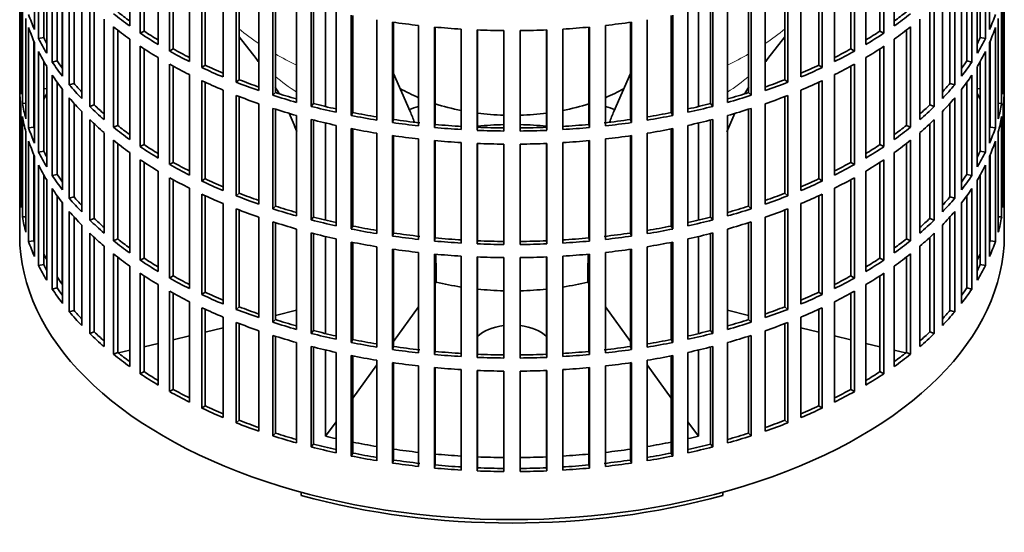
# Model space of a CAD drawing. Header units: millimetres. Extents: x 160 to 756, y -1232 to 1417.
# Tile 2 of 16: x 567 to 751, y -1217 to -1121. Entities that reach past the tile are written whole.
import ezdxf

# ---------------------------------------------------------------- set-up
doc = ezdxf.new("R2010")
doc.units = ezdxf.units.MM
for name, color, linetype in [('M5X8_UNI7687', 7, 'Continuous'), ('VSI134_FILTRO_A', 7, 'Continuous'), ('VSI134_GIUNTO_8×', 7, 'Continuous'), ('VSI134_SUPPORTO_', 7, 'Continuous')]:
    doc.layers.add(name, color=color, linetype=linetype)

# ---------------------------------------------------------------- blocks, each defined once
blk = doc.blocks.new('SE4')
at = {"layer": 'M5X8_UNI7687', "color": 7, "linetype": 'Continuous', "lineweight": 35}
for p, q in [((571.66, -1134.27), (571.11, -1134.17)), ((746.12, -1134.17), (745.57, -1134.27))]:
    blk.add_line(p, q, dxfattribs=at)
blk.add_arc((577.99, -1140.66), 10, 149.5344, 150.749, dxfattribs=at)
blk.add_ellipse((569.82, -1138.94), major_axis=(1.01, 4.83), ratio=0.279258, start_param=0.911533, end_param=0.977038, dxfattribs=at)
at = {"layer": 'VSI134_FILTRO_A', "color": 7, "linetype": 'Continuous', "lineweight": 35}
for p, q in [((566.62, -997.57), (566.62, -1161.68)), ((750.62, -1161.68), (750.62, -997.57)), ((587.18, -1103.71), (587.18, -1122.48)), ((730.06, -1103.71), (730.06, -1122.48)), ((569.37, -1104.37), (569.37, -1123.15)), ((589.12, -1105.04), (589.12, -1123.82)), ((589.86, -1105.53), (589.86, -1123.43)), ((727.37, -1105.53), (727.37, -1123.43)), ((728.11, -1105.04), (728.11, -1123.82)), ((747.86, -1104.37), (747.86, -1123.15)), ((570.16, -1106.06), (570.16, -1124.84)), ((592.5, -1107.17), (592.5, -1125.95)), ((724.73, -1107.17), (724.73, -1125.95)), ((747.08, -1106.06), (747.08, -1124.84)), ((571.11, -1107.86), (571.11, -1124.66)), ((571.66, -1108.81), (571.66, -1127.59)), ((594.64, -1108.41), (594.64, -1127.19)), ((595.32, -1108.78), (595.32, -1126.76)), ((721.92, -1108.78), (721.92, -1126.76)), ((722.59, -1108.41), (722.59, -1127.19)), ((745.57, -1108.81), (745.57, -1127.59)), ((746.12, -1107.86), (746.12, -1124.66)), ((572.69, -1110.45), (572.69, -1129.23)), ((598.33, -1110.36), (598.33, -1129.14)), ((718.9, -1110.36), (718.9, -1129.14)), ((744.54, -1110.45), (744.54, -1129.23)), ((573.62, -1111.79), (573.62, -1129.01)), ((574.61, -1113.12), (574.61, -1131.9)), ((600.65, -1111.48), (600.65, -1130.26)), ((601.26, -1111.77), (601.26, -1129.8)), ((715.98, -1111.77), (715.98, -1129.8)), ((716.59, -1111.48), (716.59, -1130.26)), ((742.63, -1113.12), (742.63, -1131.9)), ((743.61, -1111.79), (743.61, -1129.01)), ((566.63, -1113.57), (566.63, -1132.35)), ((575.89, -1114.7), (575.89, -1133.48)), ((604.61, -1113.24), (604.61, -1132.02)), ((607.09, -1114.24), (607.09, -1133.02)), ((607.63, -1114.45), (607.63, -1132.53)), ((709.6, -1114.45), (709.6, -1132.53)), ((710.14, -1114.24), (710.14, -1133.02)), ((712.62, -1113.24), (712.62, -1132.02)), ((741.35, -1114.7), (741.35, -1133.48)), ((750.6, -1113.57), (750.6, -1132.35)), ((566.85, -1116.45), (566.85, -1135.23)), ((576.77, -1115.73), (576.77, -1133.22)), ((611.31, -1115.79), (611.31, -1134.57)), ((613.93, -1116.67), (613.93, -1135.45)), ((614.4, -1116.81), (614.4, -1134.93)), ((702.84, -1116.81), (702.84, -1134.93)), ((703.3, -1116.67), (703.3, -1135.45)), ((705.92, -1115.79), (705.92, -1134.57)), ((740.46, -1115.73), (740.46, -1133.22)), ((750.39, -1116.45), (750.39, -1135.23)), ((567.11, -1118.19), (567.11, -1136.97)), ((578.2, -1117.26), (578.2, -1136.04)), ((618.37, -1118), (618.37, -1136.78)), ((698.86, -1118), (698.86, -1136.78)), ((739.04, -1117.26), (739.04, -1136.04)), ((750.12, -1118.19), (750.12, -1136.97)), ((579.71, -1118.78), (579.71, -1137.56)), ((580.55, -1119.57), (580.55, -1137.25)), ((621.11, -1118.74), (621.11, -1137.52)), ((621.5, -1118.84), (621.5, -1136.99)), ((625.73, -1119.84), (625.73, -1138.62)), ((628.58, -1120.44), (628.58, -1139.22)), ((628.88, -1120.5), (628.88, -1138.67)), ((688.35, -1120.5), (688.35, -1138.67)), ((688.66, -1120.44), (688.66, -1139.22)), ((691.5, -1119.84), (691.5, -1138.62)), ((695.74, -1118.84), (695.74, -1136.99)), ((696.12, -1118.74), (696.12, -1137.52)), ((736.68, -1119.57), (736.68, -1137.25)), ((737.52, -1118.78), (737.52, -1137.56)), ((567.76, -1121.06), (567.76, -1139.84)), ((582.4, -1121.21), (582.4, -1139.99)), ((633.35, -1121.31), (633.35, -1140.09)), ((636.27, -1121.76), (636.27, -1140.54)), ((636.49, -1121.79), (636.49, -1139.98)), ((641.15, -1122.39), (641.15, -1141.17)), ((676.08, -1122.39), (676.08, -1141.17)), ((680.75, -1121.79), (680.75, -1139.98)), ((680.96, -1121.76), (680.96, -1140.54)), ((683.89, -1121.31), (683.89, -1140.09)), ((734.84, -1121.21), (734.84, -1139.99)), ((749.47, -1121.06), (749.47, -1139.84)), ((568.29, -1122.78), (568.29, -1141.56)), ((584.13, -1122.64), (584.13, -1141.42)), ((584.93, -1123.27), (584.93, -1141.07)), ((589.86, -1123.43), (589.12, -1123.82)), ((644.13, -1122.69), (644.13, -1141.47)), ((644.26, -1122.7), (644.26, -1140.9)), ((649.09, -1123.07), (649.09, -1141.85)), ((652.11, -1123.22), (652.11, -1142)), ((652.15, -1123.22), (652.15, -1141.42)), ((657.1, -1123.35), (657.1, -1142.13)), ((660.13, -1123.35), (660.13, -1142.13)), ((665.08, -1123.22), (665.08, -1141.42)), ((665.13, -1123.22), (665.13, -1142)), ((668.14, -1123.07), (668.14, -1141.85)), ((672.97, -1122.7), (672.97, -1140.9)), ((673.1, -1122.69), (673.1, -1141.47)), ((727.37, -1123.43), (728.11, -1123.82)), ((732.31, -1123.27), (732.31, -1141.07)), ((733.1, -1122.64), (733.1, -1141.42)), ((748.94, -1122.78), (748.94, -1141.56)), ((569.27, -1125.35), (569.27, -1141.43)), ((569.37, -1125.6), (569.37, -1144.38)), ((571.11, -1124.66), (570.16, -1124.84)), ((587.18, -1124.93), (587.18, -1143.71)), ((730.06, -1124.93), (730.06, -1143.71)), ((746.12, -1124.66), (747.08, -1124.84)), ((747.86, -1125.6), (747.86, -1144.38)), ((747.97, -1125.35), (747.97, -1141.43)), ((570.16, -1127.28), (570.16, -1146.06)), ((589.12, -1126.27), (589.12, -1145.05)), ((589.86, -1126.76), (589.86, -1144.66)), ((595.32, -1126.76), (594.64, -1127.19)), ((721.92, -1126.76), (722.59, -1127.19)), ((727.37, -1126.76), (727.37, -1144.66)), ((728.11, -1126.27), (728.11, -1145.05)), ((747.08, -1127.28), (747.08, -1146.06)), ((571.11, -1129.09), (571.11, -1145.89)), ((573.62, -1129.01), (572.69, -1129.23)), ((592.5, -1128.4), (592.5, -1147.18)), ((594.64, -1129.64), (594.64, -1148.42)), ((722.59, -1129.64), (722.59, -1148.42)), ((724.73, -1128.4), (724.73, -1147.18)), ((743.61, -1129.01), (744.54, -1129.23)), ((746.12, -1129.09), (746.12, -1145.89)), ((571.66, -1130.04), (571.66, -1148.82)), ((595.32, -1130.01), (595.32, -1147.99)), ((598.33, -1131.59), (598.33, -1150.37)), ((601.26, -1129.8), (600.65, -1130.26)), ((715.98, -1129.8), (716.59, -1130.26)), ((718.9, -1131.59), (718.9, -1150.37)), ((721.92, -1130.01), (721.92, -1147.99)), ((745.57, -1130.04), (745.57, -1148.82)), ((566.85, -1132.34), (566.63, -1132.35)), ((572.69, -1131.68), (572.69, -1150.46)), ((573.62, -1133.02), (573.62, -1150.24)), ((576.77, -1133.22), (575.89, -1133.48)), ((600.65, -1132.71), (600.65, -1151.49)), ((601.26, -1132.99), (601.26, -1151.03)), ((607.63, -1132.53), (607.09, -1133.02)), ((709.6, -1132.53), (710.14, -1133.02)), ((715.98, -1132.99), (715.98, -1151.03)), ((716.59, -1132.71), (716.59, -1151.49)), ((740.46, -1133.22), (741.35, -1133.48)), ((743.61, -1133.02), (743.61, -1150.24)), ((744.54, -1131.68), (744.54, -1150.46)), ((750.39, -1132.34), (750.6, -1132.35)), ((566.63, -1134.8), (566.63, -1153.58)), ((574.61, -1134.35), (574.61, -1153.13)), ((604.61, -1134.47), (604.61, -1153.25)), ((614.4, -1134.93), (613.93, -1135.45)), ((702.84, -1134.93), (703.3, -1135.45)), ((712.62, -1134.47), (712.62, -1153.25)), ((742.63, -1134.35), (742.63, -1153.13)), ((750.6, -1134.8), (750.6, -1153.58)), ((567.76, -1136.92), (567.11, -1136.97)), ((575.89, -1135.93), (575.89, -1154.71)), ((576.77, -1136.96), (576.77, -1154.44)), ((607.09, -1135.47), (607.09, -1154.25)), ((607.63, -1135.68), (607.63, -1153.76)), ((611.31, -1137.02), (611.31, -1155.8)), ((621.5, -1136.99), (621.11, -1137.52)), ((695.74, -1136.99), (696.12, -1137.52)), ((705.92, -1137.02), (705.92, -1155.8)), ((709.6, -1135.68), (709.6, -1153.76)), ((710.14, -1135.47), (710.14, -1154.25)), ((740.46, -1136.96), (740.46, -1154.44)), ((741.35, -1135.93), (741.35, -1154.71)), ((749.47, -1136.92), (750.12, -1136.97)), ((566.85, -1137.68), (566.85, -1156.46)), ((578.2, -1138.49), (578.2, -1157.27)), ((580.55, -1137.25), (579.71, -1137.56)), ((613.93, -1137.9), (613.93, -1156.68)), ((614.4, -1138.04), (614.4, -1156.16)), ((628.88, -1138.67), (628.58, -1139.22)), ((688.35, -1138.67), (688.66, -1139.22)), ((702.84, -1138.04), (702.84, -1156.16)), ((703.3, -1137.9), (703.3, -1156.68)), ((736.68, -1137.25), (737.52, -1137.56)), ((739.04, -1138.49), (739.04, -1157.27)), ((750.39, -1137.68), (750.39, -1156.46)), ((567.11, -1139.42), (567.11, -1158.2)), ((579.71, -1140.01), (579.71, -1158.79)), ((618.37, -1139.23), (618.37, -1158.01)), ((621.11, -1139.97), (621.11, -1158.75)), ((621.5, -1140.07), (621.5, -1158.21)), ((636.49, -1139.98), (636.27, -1140.54)), ((680.75, -1139.98), (680.96, -1140.54)), ((695.74, -1140.07), (695.74, -1158.21)), ((696.12, -1139.97), (696.12, -1158.75)), ((698.86, -1139.23), (698.86, -1158.01)), ((737.52, -1140.01), (737.52, -1158.79)), ((750.12, -1139.42), (750.12, -1158.2)), ((567.76, -1142.29), (567.76, -1161.06)), ((569.27, -1141.43), (568.29, -1141.56)), ((580.55, -1140.8), (580.55, -1158.48)), ((582.4, -1142.44), (582.4, -1161.22)), ((584.93, -1141.07), (584.13, -1141.42)), ((625.73, -1141.07), (625.73, -1159.85)), ((628.58, -1141.67), (628.58, -1160.45)), ((628.88, -1141.73), (628.88, -1159.9)), ((633.35, -1142.54), (633.35, -1161.32)), ((644.26, -1140.9), (644.13, -1141.47)), ((652.15, -1141.42), (652.11, -1142)), ((665.08, -1141.42), (665.13, -1142)), ((672.97, -1140.9), (673.1, -1141.47)), ((683.89, -1142.54), (683.89, -1161.32)), ((688.35, -1141.73), (688.35, -1159.9)), ((688.66, -1141.67), (688.66, -1160.45)), ((691.5, -1141.07), (691.5, -1159.85)), ((732.31, -1141.07), (733.1, -1141.42)), ((734.84, -1142.44), (734.84, -1161.22)), ((736.68, -1140.8), (736.68, -1158.48)), ((747.97, -1141.43), (748.94, -1141.56)), ((749.47, -1142.29), (749.47, -1161.06)), ((568.29, -1144.01), (568.29, -1162.79)), ((584.13, -1143.87), (584.13, -1162.65)), ((636.27, -1142.99), (636.27, -1161.77)), ((636.49, -1143.02), (636.49, -1161.21)), ((641.15, -1143.62), (641.15, -1162.4)), ((644.13, -1143.92), (644.13, -1162.7)), ((644.26, -1143.93), (644.26, -1162.13)), ((649.09, -1144.3), (649.09, -1163.08)), ((652.11, -1144.45), (652.11, -1163.23)), ((652.15, -1144.45), (652.15, -1162.65)), ((665.08, -1144.45), (665.08, -1162.65)), ((665.13, -1144.45), (665.13, -1163.23)), ((668.14, -1144.3), (668.14, -1163.08)), ((672.97, -1143.93), (672.97, -1162.13)), ((673.1, -1143.92), (673.1, -1162.7)), ((676.08, -1143.62), (676.08, -1162.4)), ((680.75, -1143.02), (680.75, -1161.21)), ((680.96, -1142.99), (680.96, -1161.77)), ((733.1, -1143.87), (733.1, -1162.65)), ((748.94, -1144.01), (748.94, -1162.79)), ((571.11, -1145.89), (570.16, -1146.06)), ((584.93, -1144.5), (584.93, -1162.3)), ((587.18, -1146.16), (587.18, -1164.94)), ((589.86, -1144.66), (589.12, -1145.05)), ((657.1, -1144.57), (657.1, -1163.35)), ((660.13, -1144.57), (660.13, -1163.35)), ((727.37, -1144.66), (728.11, -1145.05)), ((730.06, -1146.16), (730.06, -1164.94)), ((732.31, -1144.5), (732.31, -1162.3)), ((746.12, -1145.89), (747.08, -1146.06)), ((569.27, -1146.58), (569.27, -1162.66)), ((569.37, -1146.82), (569.37, -1165.6)), ((589.12, -1147.5), (589.12, -1166.28)), ((589.86, -1147.99), (589.86, -1165.89)), ((595.32, -1147.99), (594.64, -1148.42)), ((721.92, -1147.99), (722.59, -1148.42)), ((727.37, -1147.99), (727.37, -1165.89)), ((728.11, -1147.5), (728.11, -1166.28)), ((747.86, -1146.82), (747.86, -1165.6)), ((747.97, -1146.58), (747.97, -1162.66)), ((570.16, -1148.51), (570.16, -1167.29)), ((592.5, -1149.63), (592.5, -1168.41)), ((724.73, -1149.63), (724.73, -1168.41)), ((747.08, -1148.51), (747.08, -1167.29)), ((571.11, -1150.32), (571.11, -1167.12)), ((571.66, -1151.27), (571.66, -1170.05)), ((573.62, -1150.24), (572.69, -1150.46)), ((594.64, -1150.87), (594.64, -1169.65)), ((595.32, -1151.24), (595.32, -1169.22)), ((601.26, -1151.03), (600.65, -1151.49)), ((715.98, -1151.03), (716.59, -1151.49)), ((721.92, -1151.24), (721.92, -1169.22)), ((722.59, -1150.87), (722.59, -1169.65)), ((743.61, -1150.24), (744.54, -1150.46)), ((745.57, -1151.27), (745.57, -1170.05)), ((746.12, -1150.32), (746.12, -1167.12)), ((566.85, -1153.57), (566.63, -1153.58)), ((572.69, -1152.91), (572.69, -1171.69)), ((598.33, -1152.82), (598.33, -1171.6)), ((718.9, -1152.82), (718.9, -1171.6)), ((744.54, -1152.91), (744.54, -1171.69)), ((750.39, -1153.57), (750.6, -1153.58)), ((573.62, -1154.25), (573.62, -1171.47)), ((576.77, -1154.44), (575.89, -1154.71)), ((600.65, -1153.94), (600.65, -1172.72)), ((601.26, -1154.22), (601.26, -1172.26)), ((607.63, -1153.76), (607.09, -1154.25)), ((709.6, -1153.76), (710.14, -1154.25)), ((715.98, -1154.22), (715.98, -1172.26)), ((716.59, -1153.94), (716.59, -1172.72)), ((740.46, -1154.44), (741.35, -1154.71)), ((743.61, -1154.25), (743.61, -1171.47)), ((574.61, -1155.58), (574.61, -1174.36)), ((575.89, -1157.16), (575.89, -1175.94)), ((604.61, -1155.7), (604.61, -1174.48)), ((607.09, -1156.7), (607.09, -1175.48)), ((607.63, -1156.91), (607.63, -1174.99)), ((614.4, -1156.16), (613.93, -1156.68)), ((702.84, -1156.16), (703.3, -1156.68)), ((709.6, -1156.91), (709.6, -1174.99)), ((710.14, -1156.7), (710.14, -1175.48)), ((712.62, -1155.7), (712.62, -1174.48)), ((741.35, -1157.16), (741.35, -1175.94)), ((742.63, -1155.58), (742.63, -1174.36)), ((567.76, -1158.15), (567.11, -1158.2)), ((576.77, -1158.19), (576.77, -1175.67)), ((580.55, -1158.48), (579.71, -1158.79)), ((611.31, -1158.25), (611.31, -1177.03)), ((613.93, -1159.13), (613.93, -1177.9)), ((621.5, -1158.21), (621.11, -1158.75)), ((695.74, -1158.21), (696.12, -1158.75)), ((703.3, -1159.13), (703.3, -1177.9)), ((705.92, -1158.25), (705.92, -1177.03)), ((736.68, -1158.48), (737.52, -1158.79)), ((740.46, -1158.19), (740.46, -1175.67)), ((749.47, -1158.15), (750.12, -1158.2)), ((578.2, -1159.72), (578.2, -1178.5)), ((614.4, -1159.27), (614.4, -1177.39)), ((618.37, -1160.46), (618.37, -1179.24)), ((628.88, -1159.9), (628.58, -1160.45)), ((688.35, -1159.9), (688.66, -1160.45)), ((698.86, -1160.46), (698.86, -1179.24)), ((702.84, -1159.27), (702.84, -1177.39)), ((739.04, -1159.72), (739.04, -1178.5)), ((569.27, -1162.66), (568.29, -1162.79)), ((579.71, -1161.24), (579.71, -1180.01)), ((580.55, -1162.03), (580.55, -1179.7)), ((584.93, -1162.3), (584.13, -1162.65)), ((621.11, -1161.2), (621.11, -1179.98)), ((621.5, -1161.3), (621.5, -1179.44)), ((625.73, -1162.3), (625.73, -1181.08)), ((636.49, -1161.21), (636.27, -1161.77)), ((644.26, -1162.13), (644.13, -1162.7)), ((652.15, -1162.65), (652.11, -1163.23)), ((665.08, -1162.65), (665.13, -1163.23)), ((672.97, -1162.13), (673.1, -1162.7)), ((680.75, -1161.21), (680.96, -1161.77)), ((691.5, -1162.3), (691.5, -1181.08)), ((695.74, -1161.3), (695.74, -1179.44)), ((696.12, -1161.2), (696.12, -1179.98)), ((732.31, -1162.3), (733.1, -1162.65)), ((736.68, -1162.03), (736.68, -1179.7)), ((737.52, -1161.24), (737.52, -1180.01)), ((747.97, -1162.66), (748.94, -1162.79)), ((582.4, -1163.67), (582.4, -1182.45)), ((628.58, -1162.9), (628.58, -1181.68)), ((628.88, -1162.96), (628.88, -1181.13)), ((633.35, -1163.77), (633.35, -1182.55)), ((636.27, -1164.22), (636.27, -1183)), ((636.49, -1164.25), (636.49, -1182.44)), ((680.75, -1164.25), (680.75, -1182.44)), ((680.96, -1164.22), (680.96, -1183)), ((683.89, -1163.77), (683.89, -1182.55)), ((688.35, -1162.96), (688.35, -1181.13)), ((688.66, -1162.9), (688.66, -1181.68)), ((734.84, -1163.67), (734.84, -1182.45)), ((584.13, -1165.1), (584.13, -1183.88)), ((584.93, -1165.72), (584.93, -1183.53)), ((589.86, -1165.89), (589.12, -1166.28)), ((641.15, -1164.85), (641.15, -1183.62)), ((644.13, -1165.15), (644.13, -1183.93)), ((644.26, -1165.16), (644.26, -1183.36)), ((649.09, -1165.53), (649.09, -1184.3)), ((652.11, -1165.68), (652.11, -1184.46)), ((652.15, -1165.68), (652.15, -1183.88)), ((657.1, -1165.8), (657.1, -1184.58)), ((660.13, -1165.8), (660.13, -1184.58)), ((665.08, -1165.68), (665.08, -1183.88)), ((665.13, -1165.68), (665.13, -1184.46)), ((668.14, -1165.53), (668.14, -1184.3)), ((672.97, -1165.16), (672.97, -1183.36)), ((673.1, -1165.15), (673.1, -1183.93)), ((676.08, -1164.85), (676.08, -1183.62)), ((727.37, -1165.89), (728.11, -1166.28)), ((732.31, -1165.72), (732.31, -1183.53)), ((733.1, -1165.1), (733.1, -1183.88)), ((571.11, -1167.12), (570.16, -1167.29)), ((587.18, -1167.39), (587.18, -1186.17)), ((730.06, -1167.39), (730.06, -1186.17)), ((746.12, -1167.12), (747.08, -1167.29)), ((589.12, -1168.73), (589.12, -1187.51)), ((589.86, -1169.22), (589.86, -1187.12)), ((595.32, -1169.22), (594.64, -1169.65)), ((721.92, -1169.22), (722.59, -1169.65)), ((727.37, -1169.22), (727.37, -1187.12)), ((728.11, -1168.73), (728.11, -1187.51)), ((573.62, -1171.47), (572.69, -1171.69)), ((592.5, -1170.86), (592.5, -1189.64)), ((724.73, -1170.86), (724.73, -1189.64)), ((743.61, -1171.47), (744.54, -1171.69)), ((594.64, -1172.1), (594.64, -1190.87)), ((595.32, -1172.47), (595.32, -1190.45)), ((601.26, -1172.26), (600.65, -1172.72)), ((715.98, -1172.26), (716.59, -1172.72)), ((721.92, -1172.47), (721.92, -1190.45)), ((722.59, -1172.1), (722.59, -1190.87)), ((576.77, -1175.67), (575.89, -1175.94)), ((598.33, -1174.05), (598.33, -1192.83)), ((600.65, -1175.17), (600.65, -1193.95)), ((601.26, -1175.45), (601.26, -1193.49)), ((607.63, -1174.99), (607.09, -1175.48)), ((709.6, -1174.99), (710.14, -1175.48)), ((715.98, -1175.45), (715.98, -1193.49)), ((716.59, -1175.17), (716.59, -1193.95)), ((718.9, -1174.05), (718.9, -1192.83)), ((740.46, -1175.67), (741.35, -1175.94)), ((604.61, -1176.93), (604.61, -1195.71)), ((614.4, -1177.39), (613.93, -1177.9)), ((702.84, -1177.39), (703.3, -1177.9)), ((712.62, -1176.93), (712.62, -1195.71)), ((607.09, -1177.93), (607.09, -1196.71)), ((607.63, -1178.14), (607.63, -1196.22)), ((709.6, -1178.14), (709.6, -1196.22)), ((710.14, -1177.93), (710.14, -1196.71)), ((580.55, -1179.7), (579.71, -1180.01)), ((611.31, -1179.48), (611.31, -1198.26)), ((613.93, -1180.35), (613.93, -1199.13)), ((614.4, -1180.5), (614.4, -1198.62)), ((621.5, -1179.44), (621.11, -1179.98)), ((628.88, -1181.13), (628.58, -1181.68)), ((688.35, -1181.13), (688.66, -1181.68)), ((695.74, -1179.44), (696.12, -1179.98)), ((702.84, -1180.5), (702.84, -1198.62)), ((703.3, -1180.35), (703.3, -1199.13)), ((705.92, -1179.48), (705.92, -1198.26)), ((736.68, -1179.7), (737.52, -1180.01)), ((618.37, -1181.69), (618.37, -1200.47)), ((621.11, -1182.43), (621.11, -1201.21)), ((621.5, -1182.52), (621.5, -1200.67)), ((636.49, -1182.44), (636.27, -1183)), ((680.75, -1182.44), (680.96, -1183)), ((695.74, -1182.52), (695.74, -1200.67)), ((696.12, -1182.43), (696.12, -1201.21)), ((698.86, -1181.69), (698.86, -1200.47)), ((584.93, -1183.53), (584.13, -1183.88)), ((625.73, -1183.53), (625.73, -1202.31)), ((628.58, -1184.13), (628.58, -1202.91)), ((628.88, -1184.19), (628.88, -1202.36)), ((644.26, -1183.36), (644.13, -1183.93)), ((652.15, -1183.88), (652.11, -1184.46)), ((665.08, -1183.88), (665.13, -1184.46)), ((672.97, -1183.36), (673.1, -1183.93)), ((688.35, -1184.19), (688.35, -1202.36)), ((688.66, -1184.13), (688.66, -1202.91)), ((691.5, -1183.53), (691.5, -1202.31)), ((732.31, -1183.53), (733.1, -1183.88)), ((633.35, -1185), (633.35, -1203.78)), ((636.27, -1185.45), (636.27, -1204.23)), ((636.49, -1185.48), (636.49, -1203.66)), ((641.15, -1186.07), (641.15, -1204.85)), ((644.13, -1186.38), (644.13, -1205.16)), ((644.26, -1186.39), (644.26, -1204.58)), ((649.09, -1186.75), (649.09, -1205.53)), ((668.14, -1186.75), (668.14, -1205.53)), ((672.97, -1186.39), (672.97, -1204.58)), ((673.1, -1186.38), (673.1, -1205.16)), ((676.08, -1186.07), (676.08, -1204.85)), ((680.75, -1185.48), (680.75, -1203.66)), ((680.96, -1185.45), (680.96, -1204.23)), ((683.89, -1185), (683.89, -1203.78)), ((589.86, -1187.12), (589.12, -1187.51)), ((652.11, -1186.91), (652.11, -1205.69)), ((652.15, -1186.91), (652.15, -1205.11)), ((657.1, -1187.03), (657.1, -1205.81)), ((660.13, -1187.03), (660.13, -1205.81)), ((665.08, -1186.91), (665.08, -1205.11)), ((665.13, -1186.91), (665.13, -1205.69)), ((727.37, -1187.12), (728.11, -1187.51)), ((595.32, -1190.45), (594.64, -1190.87)), ((721.92, -1190.45), (722.59, -1190.87)), ((601.26, -1193.49), (600.65, -1193.95)), ((715.98, -1193.49), (716.59, -1193.95)), ((607.63, -1196.22), (607.09, -1196.71)), ((709.6, -1196.22), (710.14, -1196.71)), ((614.4, -1198.62), (613.93, -1199.13)), ((702.84, -1198.62), (703.3, -1199.13)), ((621.5, -1200.67), (621.11, -1201.21)), ((695.74, -1200.67), (696.12, -1201.21)), ((628.88, -1202.36), (628.58, -1202.91)), ((688.35, -1202.36), (688.66, -1202.91)), ((636.49, -1203.66), (636.27, -1204.23)), ((644.26, -1204.58), (644.13, -1205.16)), ((652.15, -1205.11), (652.11, -1205.69)), ((665.08, -1205.11), (665.13, -1205.69)), ((672.97, -1204.58), (673.1, -1205.16)), ((680.75, -1203.66), (680.96, -1204.23))]:
    blk.add_line(p, q, dxfattribs=at)
for centre, major_axis, start_param, end_param in [((658.62, -1110.25), (-92, 0), 0.190989, 0.245343), ((658.62, -1089.02), (-92, 0), 0.627321, 0.681676), ((658.62, -1089.02), (-91, 0), 0.627022, 0.668018), ((658.62, -1089.02), (91, 0), -0.668018, -0.627022), ((658.62, -1089.02), (92, 0), -0.681676, -0.627321), ((658.62, -1110.25), (92, 0), -0.245343, -0.190989), ((658.62, -1070.24), (-92, 0), 1.325453, 1.379807), ((658.62, -1070.24), (92, 0), -1.379807, -1.325453), ((658.62, -1112.69), (-92, 0), 0.190989, 0.245343), ((658.62, -1091.47), (-92, 0), 0.627321, 0.681676), ((658.62, -1089.02), (-92, 0), 0.714588, 0.768942), ((658.62, -1089.02), (-91, 0), 0.714289, 0.757518), ((658.62, -1070.24), (-92, 0), 1.412719, 1.467074), ((658.62, -1070.24), (-92, 0), 1.499986, 1.55434), ((658.62, -1070.24), (92, 0), 4.728845, 4.783199), ((658.62, -1070.24), (92, 0), -1.467074, -1.412719), ((658.62, -1089.02), (91, 0), -0.757518, -0.714289), ((658.62, -1089.02), (92, 0), -0.768942, -0.714588), ((658.62, -1091.47), (92, 0), -0.681676, -0.627321), ((658.62, -1112.69), (92, 0), -0.245343, -0.190989), ((658.62, -1110.25), (-92, 0), 0.278255, 0.33261), ((658.62, -1110.25), (-91, 0), 0.277957, 0.299174), ((658.62, -1110.25), (91, 0), -0.299174, -0.277957), ((658.62, -1110.25), (92, 0), -0.33261, -0.278255), ((658.62, -1112.69), (-92, 0), 0.278255, 0.33261), ((658.62, -1091.47), (-92, 0), 0.714588, 0.768942), ((658.62, -1089.02), (-92, 0), 0.801854, 0.856209), ((658.62, -1089.02), (-91, 0), 0.801555, 0.846635), ((658.62, -1089.02), (91, 0), -0.846635, -0.801555), ((658.62, -1089.02), (92, 0), -0.856209, -0.801854), ((658.62, -1091.47), (92, 0), -0.768942, -0.714588), ((658.62, -1112.69), (92, 0), -0.33261, -0.278255), ((658.62, -1110.25), (-92, 0), 0.365522, 0.419876), ((658.62, -1110.25), (-91, 0), 0.365223, 0.394539), ((658.62, -1091.47), (-92, 0), 0.801854, 0.856209), ((658.62, -1091.47), (92, 0), -0.856209, -0.801854), ((658.62, -1110.25), (91, 0), -0.394539, -0.365223), ((658.62, -1110.25), (92, 0), -0.419876, -0.365522), ((658.62, -1089.02), (-92, 0), 0.889121, 0.943475), ((658.62, -1089.02), (-91, 0), 0.888822, 0.935485), ((658.62, -1089.02), (91, 0), -0.935485, -0.888822), ((658.62, -1089.02), (92, 0), -0.943475, -0.889121), ((658.62, -1131.47), (-92, 0), 0.016456, 0.07081), ((658.62, -1112.69), (-92, 0), 0.365522, 0.419876), ((658.62, -1110.25), (-91, 0), 0.45249, 0.486998), ((658.62, -1091.47), (-92, 0), 0.889121, 0.943475), ((658.62, -1089.02), (-92, 0), 0.976387, 1.030742), ((658.62, -1089.02), (-91, 0), 0.976088, 1.024141), ((658.62, -1089.02), (91, 0), -1.024141, -0.976088), ((658.62, -1089.02), (92, 0), -1.030742, -0.976387), ((658.62, -1091.47), (92, 0), -0.943475, -0.889121), ((658.62, -1110.25), (91, 0), -0.486998, -0.45249), ((658.62, -1112.69), (92, 0), -0.419876, -0.365522), ((658.62, -1131.47), (92, 0), 6.212375, 6.266729), ((658.62, -1133.92), (-92, 0), 0.016456, 0.07081), ((658.62, -1110.25), (-92, 0), 0.452788, 0.507143), ((658.62, -1089.02), (-91, 0), 1.063355, 1.112655), ((658.62, -1089.02), (91, 0), -1.112655, -1.063355), ((658.62, -1110.25), (92, 0), -0.507143, -0.452788), ((658.62, -1133.92), (92, 0), 6.212375, 6.266729), ((658.62, -1131.47), (-92, 0), 0.103722, 0.158077), ((658.62, -1112.69), (-92, 0), 0.452788, 0.507143), ((658.62, -1091.47), (-92, 0), 0.976387, 1.030742), ((658.62, -1089.02), (-92, 0), 1.063654, 1.118008), ((658.62, -1089.02), (-91, 0), 1.150621, 1.201065), ((658.62, -1089.02), (91, 0), -1.201065, -1.150621), ((658.62, -1089.02), (92, 0), -1.118008, -1.063654), ((658.62, -1091.47), (92, 0), -1.030742, -0.976387), ((658.62, -1112.69), (92, 0), -0.507143, -0.452788), ((658.62, -1131.47), (92, 0), -0.158077, -0.103722), ((658.62, -1110.25), (-92, 0), 0.540055, 0.594409), ((658.62, -1110.25), (-91, 0), 0.539756, 0.577951), ((658.62, -1091.47), (-92, 0), 1.063654, 1.118008), ((658.62, -1089.02), (-92, 0), 1.15092, 1.205275), ((658.62, -1089.02), (-91, 0), 1.237888, 1.2894), ((658.62, -1089.02), (91, 0), -1.2894, -1.237888), ((658.62, -1089.02), (92, 0), -1.205275, -1.15092), ((658.62, -1091.47), (92, 0), -1.118008, -1.063654), ((658.62, -1110.25), (91, 0), -0.577951, -0.539756), ((658.62, -1110.25), (92, 0), -0.594409, -0.540055), ((658.62, -1133.92), (-92, 0), 0.103722, 0.158077), ((658.62, -1152.7), (-92, 0), -0.245343, -0.240575), ((658.62, -1112.69), (-92, 0), 0.540055, 0.594409), ((658.62, -1091.47), (-92, 0), 1.15092, 1.205275), ((658.62, -1089.02), (-92, 0), 1.238186, 1.292541), ((658.62, -1089.02), (-92, 0), 1.325453, 1.379807), ((658.62, -1089.02), (-91, 0), 1.325154, 1.380106), ((658.62, -1089.02), (91, 0), -1.380106, -1.325154), ((658.62, -1089.02), (92, 0), -1.379807, -1.325453), ((658.62, -1089.02), (92, 0), -1.292541, -1.238186), ((658.62, -1091.47), (92, 0), -1.205275, -1.15092), ((658.62, -1112.69), (92, 0), -0.594409, -0.540055), ((658.62, -1133.92), (92, 0), -0.158077, -0.103722), ((658.62, -1131.47), (-92, 0), 0.190989, 0.245343), ((658.62, -1131.47), (-91, 0), 0.19069, 0.196715), ((658.62, -1110.25), (-92, 0), 0.627321, 0.681676), ((658.62, -1110.25), (-91, 0), 0.627022, 0.668018), ((658.62, -1091.47), (-92, 0), 1.238186, 1.292541), ((658.62, -1089.02), (-92, 0), 1.412719, 1.467074), ((658.62, -1089.02), (-91, 0), 1.412421, 1.467373), ((658.62, -1089.02), (-92, 0), 1.499986, 1.55434), ((658.62, -1089.02), (-91, 0), 1.499687, 1.554639), ((658.62, -1089.02), (91, 0), 4.728546, 4.783498), ((658.62, -1089.02), (92, 0), 4.728845, 4.783199), ((658.62, -1089.02), (91, 0), -1.467373, -1.412421), ((658.62, -1089.02), (92, 0), -1.467074, -1.412719), ((658.62, -1091.47), (92, 0), -1.292541, -1.238186), ((658.62, -1110.25), (91, 0), -0.668018, -0.627022), ((658.62, -1110.25), (92, 0), -0.681676, -0.627321), ((658.62, -1131.47), (92, 0), -0.245343, -0.190989), ((658.62, -1133.92), (-92, 0), 0.190989, 0.245343), ((658.62, -1112.69), (-92, 0), 0.627321, 0.681676), ((658.62, -1091.47), (-92, 0), 1.325453, 1.379807), ((658.62, -1091.47), (-92, 0), 1.412719, 1.467074), ((658.62, -1091.47), (-92, 0), 1.499986, 1.55434), ((658.62, -1091.47), (92, 0), 4.728845, 4.783199), ((658.62, -1091.47), (92, 0), -1.467074, -1.412719), ((658.62, -1091.47), (92, 0), -1.379807, -1.325453), ((658.62, -1112.69), (92, 0), -0.681676, -0.627321), ((658.62, -1133.92), (92, 0), -0.245343, -0.190989), ((658.62, -1131.47), (-92, 0), 0.278255, 0.33261), ((658.62, -1131.47), (-91, 0), 0.277957, 0.299174), ((658.62, -1110.25), (-92, 0), 0.714588, 0.768942), ((658.62, -1110.25), (-91, 0), 0.714289, 0.757518), ((658.62, -1110.25), (91, 0), -0.757518, -0.714289), ((658.62, -1110.25), (92, 0), -0.768942, -0.714588), ((658.62, -1131.47), (91, 0), -0.299174, -0.277957), ((658.62, -1131.47), (92, 0), -0.33261, -0.278255), ((658.62, -1112.69), (-92, 0), 0.714588, 0.768942), ((658.62, -1110.25), (-91, 0), 0.801555, 0.846635), ((658.62, -1110.25), (91, 0), -0.846635, -0.801555), ((658.62, -1112.69), (92, 0), -0.768942, -0.714588), ((658.62, -1133.92), (-92, 0), 0.278255, 0.33261), ((658.62, -1110.25), (-92, 0), 0.801854, 0.856209), ((658.62, -1110.25), (92, 0), -0.856209, -0.801854), ((658.62, -1133.92), (92, 0), -0.33261, -0.278255), ((658.62, -1131.47), (-92, 0), 0.365522, 0.419876), ((658.62, -1131.47), (-91, 0), 0.365223, 0.394539), ((658.62, -1112.69), (-92, 0), 0.801854, 0.856209), ((658.62, -1110.25), (-92, 0), 0.889121, 0.943475), ((658.62, -1110.25), (-91, 0), 0.888822, 0.935485), ((658.62, -1110.25), (91, 0), -0.935485, -0.888822), ((658.62, -1110.25), (92, 0), -0.943475, -0.889121), ((658.62, -1112.69), (92, 0), -0.856209, -0.801854), ((658.62, -1131.47), (91, 0), -0.394539, -0.365223), ((658.62, -1131.47), (92, 0), -0.419876, -0.365522), ((658.62, -1152.7), (-92, 0), 0.016456, 0.07081), ((658.62, -1133.92), (-92, 0), 0.365522, 0.419876), ((658.62, -1133.92), (92, 0), -0.419876, -0.365522), ((658.62, -1152.7), (92, 0), 6.212375, 6.266729), ((658.62, -1131.47), (-92, 0), 0.452788, 0.507143), ((658.62, -1131.47), (-91, 0), 0.45249, 0.486998), ((658.62, -1112.69), (-92, 0), 0.889121, 0.943475), ((658.62, -1110.25), (-92, 0), 0.976387, 1.030742), ((658.62, -1110.25), (-91, 0), 0.976088, 1.024141), ((658.62, -1110.25), (91, 0), -1.024141, -0.976088), ((658.62, -1110.25), (92, 0), -1.030742, -0.976387), ((658.62, -1112.69), (92, 0), -0.943475, -0.889121), ((658.62, -1131.47), (91, 0), -0.486998, -0.45249), ((658.62, -1131.47), (92, 0), -0.507143, -0.452788), ((658.62, -1133.92), (-92, 0), 0.452788, 0.507143), ((658.62, -1112.69), (-92, 0), 0.976387, 1.030742), ((658.62, -1110.25), (-92, 0), 1.063654, 1.118008), ((658.62, -1110.25), (-91, 0), 1.063355, 1.112655), ((658.62, -1110.25), (91, 0), -1.112655, -1.063355), ((658.62, -1110.25), (92, 0), -1.118008, -1.063654), ((658.62, -1112.69), (92, 0), -1.030742, -0.976387), ((658.62, -1133.92), (92, 0), -0.507143, -0.452788), ((658.62, -1152.7), (-92, 0), 0.103722, 0.158077), ((658.62, -1131.47), (-92, 0), 0.540055, 0.594409), ((658.62, -1131.47), (-91, 0), 0.539756, 0.577951), ((658.62, -1112.69), (-92, 0), 1.063654, 1.118008), ((658.62, -1110.25), (-92, 0), 1.15092, 1.205275), ((658.62, -1110.25), (-91, 0), 1.150621, 1.201065), ((658.62, -1110.25), (91, 0), -1.201065, -1.150621), ((658.62, -1110.25), (92, 0), -1.205275, -1.15092), ((658.62, -1112.69), (92, 0), -1.118008, -1.063654), ((658.62, -1131.47), (91, 0), -0.577951, -0.539756), ((658.62, -1131.47), (92, 0), -0.594409, -0.540055), ((658.62, -1152.7), (92, 0), -0.158077, -0.103722), ((658.62, -1110.25), (-92, 0), 1.238186, 1.292541), ((658.62, -1110.25), (-91, 0), 1.237888, 1.2894), ((658.62, -1110.25), (91, 0), -1.2894, -1.237888), ((658.62, -1110.25), (92, 0), -1.292541, -1.238186), ((658.62, -1161.68), (-92, 0), 0, 3.141593), ((658.62, -1152.7), (-92, 0), 0.190989, 0.245343), ((658.62, -1152.7), (-91, 0), 0.19069, 0.196715), ((658.62, -1133.92), (-92, 0), 0.540055, 0.594409), ((658.62, -1131.47), (-92, 0), 0.627321, 0.681676), ((658.62, -1131.47), (-91, 0), 0.627022, 0.668018), ((658.62, -1112.69), (-92, 0), 1.15092, 1.205275), ((658.62, -1110.25), (-92, 0), 1.325453, 1.379807), ((658.62, -1110.25), (-91, 0), 1.325154, 1.380106), ((658.62, -1110.25), (-92, 0), 1.412719, 1.467074), ((658.62, -1110.25), (-91, 0), 1.412421, 1.467373), ((658.62, -1110.25), (-91, 0), 1.499687, 1.554639), ((658.62, -1110.25), (91, 0), 4.728546, 4.783498), ((658.62, -1110.25), (91, 0), -1.467373, -1.412421), ((658.62, -1110.25), (92, 0), -1.467074, -1.412719), ((658.62, -1110.25), (91, 0), -1.380106, -1.325154), ((658.62, -1110.25), (92, 0), -1.379807, -1.325453), ((658.62, -1112.69), (92, 0), -1.205275, -1.15092), ((658.62, -1131.47), (91, 0), -0.668018, -0.627022), ((658.62, -1131.47), (92, 0), -0.681676, -0.627321), ((658.62, -1133.92), (92, 0), -0.594409, -0.540055), ((658.62, -1152.7), (91, 0), -0.196715, -0.19069), ((658.62, -1152.7), (92, 0), -0.245343, -0.190989), ((658.62, -1112.69), (-92, 0), 1.238186, 1.292541), ((658.62, -1112.69), (-92, 0), 1.325453, 1.379807), ((658.62, -1110.25), (-92, 0), 1.499986, 1.55434), ((658.62, -1110.25), (92, 0), 4.728845, 4.783199), ((658.62, -1112.69), (92, 0), -1.379807, -1.325453), ((658.62, -1112.69), (92, 0), -1.292541, -1.238186), ((658.62, -1133.92), (-92, 0), 0.627321, 0.681676), ((658.62, -1131.47), (-92, 0), 0.714588, 0.768942), ((658.62, -1131.47), (-91, 0), 0.714289, 0.757518), ((658.62, -1112.69), (-92, 0), 1.412719, 1.467074), ((658.62, -1112.69), (-92, 0), 1.499986, 1.55434), ((658.62, -1112.69), (92, 0), 4.728845, 4.783199), ((658.62, -1112.69), (92, 0), -1.467074, -1.412719), ((658.62, -1131.47), (91, 0), -0.757518, -0.714289), ((658.62, -1131.47), (92, 0), -0.768942, -0.714588), ((658.62, -1133.92), (92, 0), -0.681676, -0.627321), ((658.62, -1152.7), (-92, 0), 0.278255, 0.33261), ((658.62, -1152.7), (-91, 0), 0.277957, 0.299174), ((658.62, -1152.7), (91, 0), -0.299174, -0.277957), ((658.62, -1152.7), (92, 0), -0.33261, -0.278255), ((658.62, -1133.92), (-92, 0), 0.714588, 0.768942), ((658.62, -1131.47), (-92, 0), 0.801854, 0.856209), ((658.62, -1131.47), (-91, 0), 0.801555, 0.846635), ((658.62, -1131.47), (91, 0), -0.846635, -0.801555), ((658.62, -1131.47), (92, 0), -0.856209, -0.801854), ((658.62, -1133.92), (92, 0), -0.768942, -0.714588), ((658.62, -1152.7), (-92, 0), 0.365522, 0.419876), ((658.62, -1152.7), (-91, 0), 0.365223, 0.394539), ((658.62, -1152.7), (91, 0), -0.394539, -0.365223), ((658.62, -1152.7), (92, 0), -0.419876, -0.365522), ((658.62, -1133.92), (-92, 0), 0.801854, 0.856209), ((658.62, -1131.47), (-92, 0), 0.889121, 0.943475), ((658.62, -1131.47), (-91, 0), 0.888822, 0.935485), ((658.62, -1131.47), (91, 0), -0.935485, -0.888822), ((658.62, -1131.47), (92, 0), -0.943475, -0.889121), ((658.62, -1133.92), (92, 0), -0.856209, -0.801854), ((658.62, -1152.7), (-91, 0), 0.45249, 0.486998), ((658.62, -1133.92), (-92, 0), 0.889121, 0.943475), ((658.62, -1131.47), (-92, 0), 0.976387, 1.030742), ((658.62, -1131.47), (-91, 0), 0.976088, 1.024141), ((658.62, -1131.47), (91, 0), -1.024141, -0.976088), ((658.62, -1131.47), (92, 0), -1.030742, -0.976387), ((658.62, -1133.92), (92, 0), -0.943475, -0.889121), ((658.62, -1152.7), (91, 0), -0.486998, -0.45249), ((658.62, -1152.7), (-92, 0), 0.452788, 0.507143), ((658.62, -1131.47), (-91, 0), 1.063355, 1.112655), ((658.62, -1131.47), (91, 0), -1.112655, -1.063355), ((658.62, -1152.7), (92, 0), -0.507143, -0.452788), ((658.62, -1133.92), (-92, 0), 0.976387, 1.030742), ((658.62, -1131.47), (-92, 0), 1.063654, 1.118008), ((658.62, -1131.47), (92, 0), -1.118008, -1.063654), ((658.62, -1133.92), (92, 0), -1.030742, -0.976387), ((658.62, -1152.7), (-92, 0), 0.540055, 0.594409), ((658.62, -1152.7), (-91, 0), 0.539756, 0.577951), ((658.62, -1133.92), (-92, 0), 1.063654, 1.118008), ((658.62, -1131.47), (-92, 0), 1.15092, 1.205275), ((658.62, -1131.47), (-91, 0), 1.150621, 1.201065), ((658.62, -1131.47), (-91, 0), 1.237888, 1.2894), ((658.62, -1131.47), (91, 0), -1.2894, -1.237888), ((658.62, -1131.47), (91, 0), -1.201065, -1.150621), ((658.62, -1131.47), (92, 0), -1.205275, -1.15092), ((658.62, -1133.92), (92, 0), -1.118008, -1.063654), ((658.62, -1152.7), (91, 0), -0.577951, -0.539756), ((658.62, -1152.7), (92, 0), -0.594409, -0.540055), ((658.62, -1133.92), (-92, 0), 1.15092, 1.205275), ((658.62, -1131.47), (-92, 0), 1.238186, 1.292541), ((658.62, -1131.47), (-92, 0), 1.325453, 1.379807), ((658.62, -1131.47), (-91, 0), 1.325154, 1.380106), ((658.62, -1131.47), (91, 0), -1.380106, -1.325154), ((658.62, -1131.47), (92, 0), -1.379807, -1.325453), ((658.62, -1131.47), (92, 0), -1.292541, -1.238186), ((658.62, -1133.92), (92, 0), -1.205275, -1.15092), ((658.62, -1152.7), (-92, 0), 0.627321, 0.681676), ((658.62, -1152.7), (-91, 0), 0.627022, 0.668018), ((658.62, -1133.92), (-92, 0), 1.238186, 1.292541), ((658.62, -1131.47), (-92, 0), 1.412719, 1.467074), ((658.62, -1131.47), (-91, 0), 1.412421, 1.467373), ((658.62, -1131.47), (-92, 0), 1.499986, 1.55434), ((658.62, -1131.47), (-91, 0), 1.499687, 1.554639), ((658.62, -1131.47), (91, 0), 4.728546, 4.783498), ((658.62, -1131.47), (92, 0), 4.728845, 4.783199), ((658.62, -1131.47), (91, 0), -1.467373, -1.412421), ((658.62, -1131.47), (92, 0), -1.467074, -1.412719), ((658.62, -1133.92), (92, 0), -1.292541, -1.238186), ((658.62, -1152.7), (91, 0), -0.668018, -0.627022), ((658.62, -1152.7), (92, 0), -0.681676, -0.627321), ((658.62, -1133.92), (-92, 0), 1.325453, 1.379807), ((658.62, -1133.92), (-92, 0), 1.412719, 1.467074), ((658.62, -1133.92), (92, 0), -1.467074, -1.412719), ((658.62, -1133.92), (92, 0), -1.379807, -1.325453), ((658.62, -1152.7), (-92, 0), 0.714588, 0.768942), ((658.62, -1152.7), (-91, 0), 0.714289, 0.757518), ((658.62, -1133.92), (-92, 0), 1.499986, 1.55434), ((658.62, -1133.92), (92, 0), 4.728845, 4.783199), ((658.62, -1152.7), (91, 0), -0.757518, -0.714289), ((658.62, -1152.7), (92, 0), -0.768942, -0.714588), ((658.62, -1152.7), (-91, 0), 0.801555, 0.846635), ((658.62, -1152.7), (91, 0), -0.846635, -0.801555), ((658.62, -1152.7), (-92, 0), 0.801854, 0.856209), ((658.62, -1152.7), (92, 0), -0.856209, -0.801854), ((658.62, -1152.7), (-92, 0), 0.889121, 0.943475), ((658.62, -1152.7), (-91, 0), 0.888822, 0.935485), ((658.62, -1152.7), (91, 0), -0.935485, -0.888822), ((658.62, -1152.7), (92, 0), -0.943475, -0.889121), ((658.62, -1152.7), (-92, 0), 0.976387, 1.030742), ((658.62, -1152.7), (-91, 0), 0.976088, 1.024141), ((658.62, -1152.7), (91, 0), -1.024141, -0.976088), ((658.62, -1152.7), (92, 0), -1.030742, -0.976387), ((658.62, -1152.7), (-92, 0), 1.063654, 1.118008), ((658.62, -1152.7), (-91, 0), 1.063355, 1.112655), ((658.62, -1152.7), (91, 0), -1.112655, -1.063355), ((658.62, -1152.7), (92, 0), -1.118008, -1.063654), ((658.62, -1152.7), (-92, 0), 1.15092, 1.205275), ((658.62, -1152.7), (-91, 0), 1.150621, 1.201065), ((658.62, -1152.7), (91, 0), -1.201065, -1.150621), ((658.62, -1152.7), (92, 0), -1.205275, -1.15092), ((658.62, -1152.7), (-92, 0), 1.238186, 1.292541), ((658.62, -1152.7), (-91, 0), 1.237888, 1.2894), ((658.62, -1152.7), (91, 0), -1.2894, -1.237888), ((658.62, -1152.7), (92, 0), -1.292541, -1.238186), ((658.62, -1152.7), (-92, 0), 1.325453, 1.379807), ((658.62, -1152.7), (-91, 0), 1.325154, 1.380106), ((658.62, -1152.7), (-92, 0), 1.412719, 1.467074), ((658.62, -1152.7), (-91, 0), 1.412421, 1.467373), ((658.62, -1152.7), (-91, 0), 1.499687, 1.554639), ((658.62, -1152.7), (91, 0), 4.728546, 4.783498), ((658.62, -1152.7), (91, 0), -1.467373, -1.412421), ((658.62, -1152.7), (92, 0), -1.467074, -1.412719), ((658.62, -1152.7), (91, 0), -1.380106, -1.325154), ((658.62, -1152.7), (92, 0), -1.379807, -1.325453), ((658.62, -1152.7), (-92, 0), 1.499986, 1.55434), ((658.62, -1152.7), (92, 0), 4.728845, 4.783199)]:
    blk.add_ellipse(centre, major_axis=major_axis, ratio=0.57735, start_param=start_param, end_param=end_param, dxfattribs=at)
at = {"layer": 'VSI134_GIUNTO_8×', "color": 7, "linetype": 'Continuous', "lineweight": 35}
for start_param, end_param in [(3.924862, 4.078836), (-0.937243, -0.785398), (4.2043, 4.383604), (-1.242011, -1.062707), (4.491426, 4.661048), (4.76373, 4.933352)]:
    blk.add_ellipse((658.62, -1122.17), major_axis=(29.5, 0), ratio=0.57735, start_param=start_param, end_param=end_param, dxfattribs=at)
at = {"layer": 'VSI134_SUPPORTO_', "color": 7, "linetype": 'Continuous', "lineweight": 35}
for p, q in [((574.54, -1130.35), (574.54, -1113.04)), ((623.79, -1137.56), (623.79, -1119.4)), ((693.44, -1119.4), (693.44, -1137.56)), ((607.63, -1124.5), (610.8, -1128.57)), ((706.43, -1128.57), (709.6, -1124.5)), ((639.59, -1138.5), (636.49, -1131.36)), ((677.65, -1138.5), (680.75, -1131.36)), ((574.54, -1151.58), (574.54, -1134.26)), ((623.79, -1158.78), (623.79, -1140.63)), ((693.44, -1140.63), (693.44, -1158.78)), ((574.54, -1170.77), (574.54, -1155.49)), ((623.79, -1180.01), (623.79, -1161.86)), ((693.44, -1161.86), (693.44, -1180.01)), ((644.26, -1170.67), (644.46, -1170.4)), ((672.78, -1170.4), (672.97, -1170.67)), ((614.4, -1176.61), (618.37, -1175.66)), ((636.49, -1181.51), (641.15, -1175)), ((676.08, -1175), (680.75, -1181.51)), ((702.84, -1176.61), (698.86, -1175.66)), ((601.26, -1179.75), (604.61, -1178.95)), ((607.63, -1178.23), (607.78, -1178.19)), ((709.6, -1178.23), (709.46, -1178.19)), ((715.98, -1179.75), (712.62, -1178.95)), ((595.32, -1181.17), (598.33, -1180.45)), ((721.92, -1181.17), (718.9, -1180.45)), ((585.05, -1183.63), (587.18, -1183.12)), ((589.86, -1182.48), (592.5, -1181.85)), ((623.79, -1199.2), (623.79, -1183.09)), ((693.44, -1183.09), (693.44, -1199.2)), ((727.37, -1182.48), (724.73, -1181.85)), ((732.18, -1183.63), (730.06, -1183.12)), ((628.88, -1192.11), (633.35, -1185.88)), ((683.89, -1185.88), (688.35, -1192.11)), ((623.79, -1199.2), (625.73, -1196.5)), ((691.5, -1196.5), (693.44, -1199.2)), ((619.23, -1209.69), (619.23, -1210.27)), ((698.01, -1210.27), (698.01, -1209.69))]:
    blk.add_line(p, q, dxfattribs=at)
for centre, radius, start, end in [((566.94, -1161.87), 55.07, 36.2717, 37.2035), ((749.71, -1161.68), 54.49, 142.5852, 143.5372), ((566.94, -1161.87), 55.07, 29.0619, 30.5067), ((749.71, -1161.68), 54.49, 149.2945, 150.8227), ((566.94, -1161.87), 55.07, 20.8769, 24.7534), ((749.71, -1161.68), 54.49, 155.1594, 159.1435)]:
    blk.add_arc(centre, radius, start, end, dxfattribs=at)
at = {"layer": 'VSI134_SUPPORTO_', "color": 4, "linetype": 'Continuous', "lineweight": 9}
for centre, major_axis, start_param, end_param in [((658.62, -1102.4), (-62.27, 0), 0.611601, 0.708032), ((658.62, -1102.4), (62.27, 0), -0.708032, -0.611601), ((658.62, -1102.4), (-62.27, 0), 0.78113, 0.86805), ((658.62, -1102.4), (62.27, 0), -0.86805, -0.78113), ((658.62, -1114.01), (-54.06, 0), 0.485325, 0.505195), ((658.62, -1114.01), (54.06, 0), -0.505195, -0.485325), ((658.62, -1114.01), (-54.06, 0), 0.61282, 0.730964), ((658.62, -1114.01), (54.06, 0), -0.730964, -0.61282)]:
    blk.add_ellipse(centre, major_axis=major_axis, ratio=0.57735, start_param=start_param, end_param=end_param, dxfattribs=at)
at = {"layer": 'VSI134_SUPPORTO_', "color": 7, "linetype": 'Continuous', "lineweight": 35}
for centre, major_axis, ratio, start_param, end_param in [((658.62, -1150.66), (91, 0), 0.57735, -3.440767, -3.419549), ((658.62, -1150.66), (-91, 0), 0.57735, 3.419549, 3.440767), ((658.62, -1156.38), (37, 0), 0.57735, -4.220821, -4.166932), ((608.1, -1221.17), (22.1, 92.39), 0.31246, -0.439518, -0.393934), ((658.62, -1156.38), (37, 0), 0.57735, 1.02534, 1.079229), ((709.13, -1221.17), (-22.1, 92.39), 0.31246, 0.393934, 0.439518), ((658.62, -1150.66), (91, 0), 0.57735, -3.338308, -3.332283), ((658.62, -1162.91), (-38.1, 0), 0.57735, 4.752134, 4.882912), ((658.62, -1162.91), (-38.1, 0), 0.57735, 4.541866, 4.672644), ((658.62, -1150.66), (91, 0), 0.57735, 3.332283, 3.338308), ((658.62, -1150.66), (91, 0), 0.57735, 3.419549, 3.440767), ((608.1, -1221.17), (22.1, 92.39), 0.31246, -0.916318, -0.847251), ((709.13, -1221.17), (-22.1, 92.39), 0.31246, 0.847251, 0.916318), ((658.62, -1150.66), (-91, 0), 0.57735, -3.440767, -3.419549), ((658.62, -1150.66), (91, 0), 0.57735, 3.506816, 3.534292), ((658.62, -1150.66), (37, 0), 0.57735, 4.31969, 4.452015), ((658.62, -1150.66), (37, 0), 0.57735, 4.536745, 4.671462), ((658.62, -1150.66), (37, 0), 0.57735, 4.753316, 4.888033), ((658.62, -1150.66), (37, 0), 0.57735, -1.310423, -1.178097), ((658.62, -1182.76), (7.5, 0), 0.57735, 1.774044, 2.610126), ((658.62, -1182.76), (7.5, 0), 0.57735, 0.531466, 1.367549), ((658.62, -1150.66), (91, 0), 0.57735, 4.31969, 4.342658), ((658.62, -1150.66), (91, 0), 0.57735, -1.201065, -1.178097), ((658.62, -1150.66), (91, 0), 0.57735, 4.37948, 4.430993), ((658.62, -1150.66), (91, 0), 0.57735, -1.2894, -1.237888), ((658.62, -1150.66), (91, 0), 0.57735, 4.466747, 4.519275), ((658.62, -1150.66), (91, 0), 0.57735, 4.554013, 4.607523), ((658.62, -1150.66), (91, 0), 0.57735, 4.64128, 4.695752), ((658.62, -1150.66), (91, 0), 0.57735, 4.729026, 4.783498), ((658.62, -1150.66), (91, 0), 0.57735, -1.46593, -1.412421), ((658.62, -1150.66), (91, 0), 0.57735, -1.377682, -1.325154), ((658.62, -1162.91), (-91, 0), 0.57735, 1.123125, 2.018468)]:
    blk.add_ellipse(centre, major_axis=major_axis, ratio=ratio, start_param=start_param, end_param=end_param, dxfattribs=at)

msp = doc.modelspace()

# ---------------------------------------------------------------- block references
msp.add_blockref('SE4', (0, 0))

doc.saveas('drawing.dxf')
